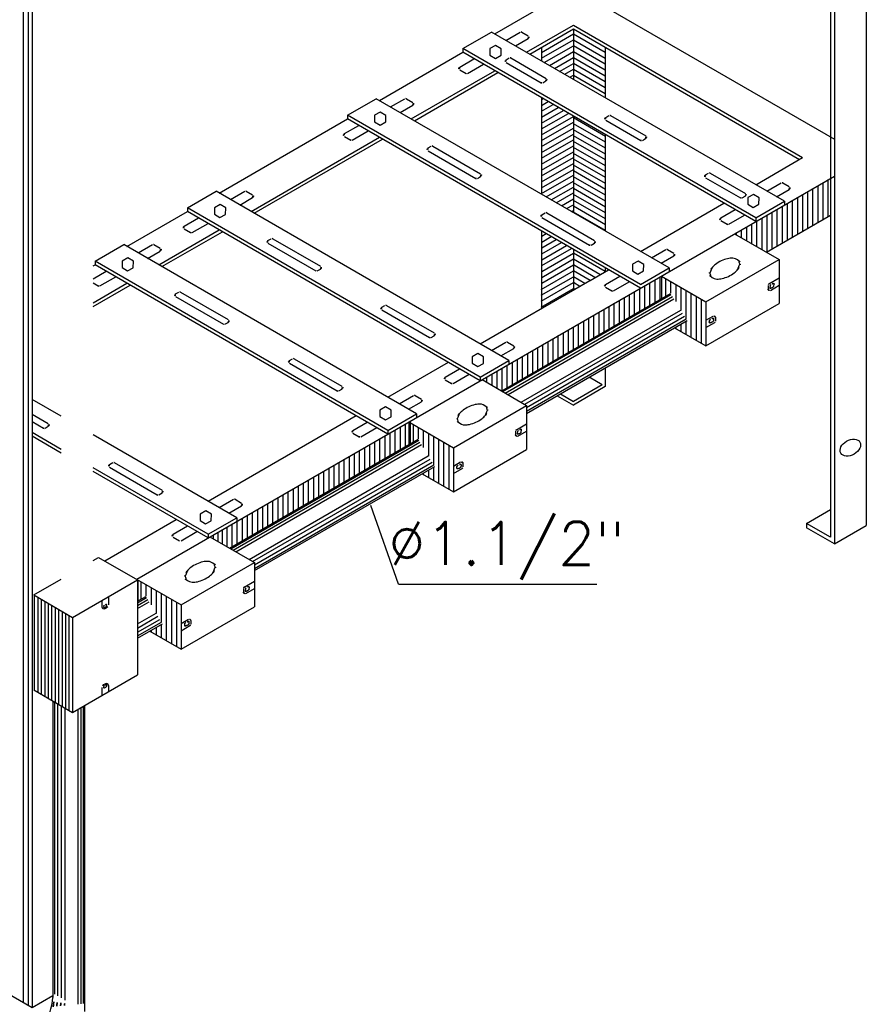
# Model space of a CAD drawing. Header units: millimetres. Extents: x 4476070 to 4476182, y -30324732 to -30324697.
# Tile 12 of 70: x 4476081.33 to 4476082.74, y -30324719.21 to -30324717.56. Entities that reach past the tile are written whole.
import ezdxf
from ezdxf.enums import TextEntityAlignment as Align

# ---------------------------------------------------------------- set-up
doc = ezdxf.new("R2010")
doc.units = ezdxf.units.MM
doc.layers.add('INSTALACOES', color=7, linetype='Continuous')
doc.styles.add('ROMANS', font='romans.shx', dxfattribs={"width": 0.7})

# ---------------------------------------------------------------- blocks, each defined once
blk = doc.blocks.new('*X114')
at = {"color": 0}
for p, q in [((192.64, 22.392), (192.64, 22.747)), ((192.32, 22.207), (192.32, 22.562)), ((192.4, 22.253), (192.4, 22.608)), ((192.48, 22.299), (192.48, 22.654)), ((192.56, 22.346), (192.56, 22.7)), ((192.08, 22.068), (192.08, 22.423)), ((192.16, 22.115), (192.16, 22.47)), ((192.24, 22.161), (192.24, 22.516)), ((191.84, 21.93), (191.84, 22.285)), ((191.92, 21.976), (191.92, 22.331)), ((192, 22.022), (192, 22.377)), ((191.68, 21.837), (191.68, 22.192)), ((191.76, 21.884), (191.76, 22.239))]:
    blk.add_line(p, q, dxfattribs=at)
blk = doc.blocks.new('*X102')
at = {"color": 0}
for p, q in [((183.52, 11.867), (183.52, 27.456)), ((183.6, 11.821), (183.6, 27.41))]:
    blk.add_line(p, q, dxfattribs=at)
blk = doc.blocks.new('*X105')
at = {"color": 0}
for p, q in [((183.68, 16.509), (183.68, 18.703)), ((183.76, 16.463), (183.76, 18.657)), ((183.84, 16.417), (183.84, 18.611)), ((183.92, 16.371), (183.92, 18.565)), ((184, 16.324), (184, 18.518)), ((184.08, 16.278), (184.08, 18.472)), ((184.16, 16.232), (184.16, 18.426)), ((184.24, 16.186), (184.24, 18.38)), ((184.32, 16.14), (184.32, 18.334)), ((184.4, 16.093), (184.4, 18.287)), ((184.48, 16.047), (184.48, 18.241))]:
    blk.add_line(p, q, dxfattribs=at)
blk = doc.blocks.new('*X106')
at = {"color": 0}
for p, q in [((185.68, 28.766), (185.68, 29.039)), ((185.76, 28.812), (185.76, 28.993)), ((185.84, 28.68), (185.84, 28.946)), ((185.92, 28.541), (185.92, 28.9)), ((186, 28.403), (186, 28.854)), ((186.08, 28.115), (186.08, 28.808)), ((186.16, 28.069), (186.16, 28.762)), ((186.24, 28.023), (186.24, 28.716)), ((185.84, 28.254), (185.84, 28.279)), ((185.92, 28.207), (185.92, 28.326)), ((186, 28.161), (186, 28.372))]:
    blk.add_line(p, q, dxfattribs=at)
blk = doc.blocks.new('*X107')
at = {"color": 0}
for p, q in [((191.658, 26.776), (192.158, 27.065)), ((191.658, 26.684), (192.158, 26.973)), ((191.701, 26.616), (192.158, 26.88)), ((191.781, 26.57), (192.158, 26.788)), ((191.861, 26.524), (192.158, 26.696)), ((191.941, 26.478), (192.158, 26.603)), ((192.021, 26.432), (192.158, 26.511)), ((192.101, 26.385), (192.158, 26.418))]:
    blk.add_line(p, q, dxfattribs=at)
blk = doc.blocks.new('*X111')
at = {"color": 0}
for p, q in [((192.158, 27.067), (192.658, 26.779)), ((192.158, 26.975), (192.658, 26.686)), ((192.158, 26.882), (192.658, 26.594)), ((192.158, 26.79), (192.658, 26.501)), ((192.158, 26.698), (192.658, 26.409)), ((192.158, 26.605), (192.658, 26.317)), ((192.158, 26.513), (192.658, 26.224)), ((192.158, 26.421), (192.658, 26.132))]:
    blk.add_line(p, q, dxfattribs=at)
blk = doc.blocks.new('*X115')
at = {"color": 0}
for p, q in [((196.08, 24.155), (196.08, 24.733)), ((196.16, 24.202), (196.16, 24.779)), ((195.84, 24.017), (195.84, 24.594)), ((195.92, 24.063), (195.92, 24.64)), ((196, 24.109), (196, 24.687)), ((195.6, 23.878), (195.6, 24.456)), ((195.68, 23.924), (195.68, 24.502)), ((195.76, 23.971), (195.76, 24.548)), ((195.28, 23.694), (195.28, 24.271)), ((195.36, 23.74), (195.36, 24.317)), ((195.44, 23.786), (195.44, 24.363)), ((195.52, 23.832), (195.52, 24.409)), ((195.04, 23.727), (195.04, 24.132)), ((195.12, 23.681), (195.12, 24.178)), ((195.2, 23.647), (195.2, 24.225)), ((194.8, 23.866), (194.8, 23.994)), ((194.88, 23.82), (194.88, 24.04)), ((194.96, 23.773), (194.96, 24.086)), ((194.72, 23.912), (194.72, 23.948))]:
    blk.add_line(p, q, dxfattribs=at)

msp = doc.modelspace()

# ---------------------------------------------------------------- linework, layer by layer
at = {"color": 2}
for p, q in [((4476082.74196, -30324716.68689), (4476082.74196, -30324718.4072)), ((4476082.68876, -30324716.77905), (4476082.68876, -30324718.43792)), ((4476081.3479, -30324717.49175), (4476081.3479, -30324719.21206)), ((4476082.12087, -30324717.58614), (4476082.25245, -30324717.51018)), ((4476082.25245, -30324717.51018), (4476082.68876, -30324717.76208)), ((4476082.25245, -30324717.57776), (4476082.25245, -30324717.66211)), ((4476081.92814, -30324717.69742), (4476082.06767, -30324717.61686)), ((4476081.6605, -30324717.85194), (4476081.87493, -30324717.72814)), ((4476082.25245, -30324717.72355), (4476082.25245, -30324717.88466)), ((4476081.52254, -30324718.49684), (4476082.68876, -30324717.82352)), ((4476081.5062, -30324717.94103), (4476081.60729, -30324717.88266)), ((4476082.575, -30324717.95064), (4476082.68237, -30324717.88865)), ((4476082.52177, -30324717.9199), (4476082.59626, -30324717.96291)), ((4476082.25245, -30324717.9461), (4476082.25245, -30324718.01399)), ((4476082.47388, -30324718.03357), (4476082.59626, -30324717.96291)), ((4476082.59626, -30324717.96291), (4476082.59626, -30324718.03664)), ((4476081.44958, -30324717.97372), (4476081.45299, -30324717.97175)), ((4476082.39939, -30324717.99056), (4476082.39939, -30324718.02836)), ((4476082.39939, -30324717.99056), (4476082.47388, -30324718.03357)), ((4476082.47388, -30324718.03357), (4476082.47388, -30324718.1073)), ((4476082.47388, -30324718.1073), (4476082.59626, -30324718.03664)), ((4476082.4216, -30324718.07711), (4476082.47388, -30324718.1073)), ((4476082.09982, -30324718.16351), (4476082.17431, -30324718.20652)), ((4476082.05193, -30324718.27718), (4476082.17431, -30324718.20652)), ((4476082.17431, -30324718.20652), (4476082.17431, -30324718.28025)), ((4476081.97744, -30324718.23417), (4476082.05193, -30324718.27718)), ((4476081.97744, -30324718.23417), (4476081.97744, -30324718.27197)), ((4476082.05193, -30324718.27718), (4476082.05193, -30324718.3509)), ((4476082.05193, -30324718.3509), (4476082.17431, -30324718.28025)), ((4476081.99966, -30324718.32072), (4476082.05193, -30324718.3509)), ((4476082.64193, -30324718.40352), (4476082.68237, -30324718.38017)), ((4476082.64193, -30324718.40352), (4476082.64193, -30324718.41089)), ((4476082.68876, -30324718.43792), (4476082.64193, -30324718.41089)), ((4476082.68876, -30324718.43792), (4476082.74196, -30324718.4072)), ((4476081.64489, -30324718.42617), (4476081.71938, -30324718.46918)), ((4476081.44958, -30324718.46576), (4476081.45898, -30324718.46033)), ((4476081.45898, -30324718.46033), (4476081.52411, -30324718.49793)), ((4476081.597, -30324718.53983), (4476081.71938, -30324718.46918)), ((4476081.71938, -30324718.46918), (4476081.71938, -30324718.5429)), ((4476081.35043, -30324718.523), (4476081.39625, -30324718.49654)), ((4476081.41556, -30324718.5606), (4476081.52411, -30324718.49793)), ((4476081.52251, -30324718.49682), (4476081.597, -30324718.53983)), ((4476081.52411, -30324718.49793), (4476081.52411, -30324718.65669)), ((4476081.35043, -30324718.523), (4476081.41556, -30324718.5606)), ((4476081.47526, -30324718.52613), (4476081.47526, -30324718.5395)), ((4476081.46441, -30324718.5324), (4476081.46441, -30324718.54284)), ((4476081.46983, -30324718.54598), (4476081.47237, -30324718.54452)), ((4476081.597, -30324718.53983), (4476081.597, -30324718.61356)), ((4476081.597, -30324718.61356), (4476081.71938, -30324718.5429)), ((4476081.41556, -30324718.5606), (4476081.41556, -30324718.71936)), ((4476081.54472, -30324718.58338), (4476081.597, -30324718.61356)), ((4476081.41556, -30324718.71936), (4476081.52411, -30324718.65669)), ((4476081.4673, -30324718.67278), (4476081.46983, -30324718.67131)), ((4476081.47526, -30324718.67445), (4476081.47526, -30324718.68489)), ((4476081.35043, -30324718.68176), (4476081.41556, -30324718.71936)), ((4476081.46441, -30324718.67779), (4476081.46441, -30324718.69116)), ((4476081.29469, -30324719.18134), (4476081.3479, -30324719.21206)), ((4476081.3479, -30324719.21206), (4476081.3823, -30324719.1922))]:
    msp.add_line(p, q, dxfattribs=at)
at = {"color": 1}
for p, q in [((4476082.68237, -30324716.78273), (4476082.68237, -30324718.42686)), ((4476082.1395, -30324717.5969), (4476082.16344, -30324717.58307)), ((4476082.1661, -30324717.58307), (4476082.17674, -30324717.58922)), ((4476082.1794, -30324717.61994), (4476082.25245, -30324717.57776)), ((4476082.25245, -30324717.57776), (4476082.63023, -30324717.79588)), ((4476082.15546, -30324717.60611), (4476082.17674, -30324717.59382)), ((4476082.06235, -30324717.64144), (4476082.08629, -30324717.62762)), ((4476082.07565, -30324717.65219), (4476082.10225, -30324717.63683)), ((4476082.13991, -30324717.62939), (4476082.14523, -30324717.62632)), ((4476082.13991, -30324717.634), (4476082.19845, -30324717.66779)), ((4476082.14789, -30324717.62632), (4476082.20685, -30324717.66035)), ((4476081.98667, -30324717.73121), (4476082.1262, -30324717.65066)), ((4476082.06235, -30324717.64605), (4476082.07299, -30324717.65219)), ((4476082.20114, -30324717.66776), (4476082.20646, -30324717.66469)), ((4476081.94676, -30324717.70817), (4476081.97071, -30324717.69435)), ((4476081.96273, -30324717.71739), (4476081.98401, -30324717.7051)), ((4476081.97337, -30324717.69435), (4476081.98401, -30324717.70049)), ((4476082.19924, -30324717.69563), (4476082.20166, -30324717.69423)), ((4476082.19924, -30324717.70546), (4476082.21018, -30324717.69914)), ((4476082.19924, -30324717.71529), (4476082.21869, -30324717.70406)), ((4476082.19924, -30324717.72512), (4476082.2272, -30324717.70897)), ((4476082.19924, -30324717.73495), (4476082.23572, -30324717.71389)), ((4476082.19924, -30324717.74478), (4476082.24423, -30324717.7188)), ((4476082.30652, -30324717.72558), (4476082.31184, -30324717.72251)), ((4476082.3145, -30324717.72251), (4476082.37345, -30324717.75655)), ((4476081.86961, -30324717.75271), (4476081.89356, -30324717.73889)), ((4476082.19924, -30324717.75461), (4476082.25245, -30324717.72389)), ((4476082.19924, -30324717.76444), (4476082.25245, -30324717.73372)), ((4476082.30595, -30324717.75734), (4476082.25245, -30324717.72645)), ((4476082.30595, -30324717.76717), (4476082.25245, -30324717.73628)), ((4476082.30652, -30324717.73019), (4476082.36506, -30324717.76399)), ((4476081.88291, -30324717.76347), (4476081.90952, -30324717.74811)), ((4476082.19924, -30324717.77427), (4476082.25245, -30324717.74355)), ((4476082.19924, -30324717.7841), (4476082.25245, -30324717.75338)), ((4476082.30595, -30324717.777), (4476082.25245, -30324717.74611)), ((4476081.71903, -30324717.88573), (4476081.93346, -30324717.76193)), ((4476081.86961, -30324717.75732), (4476081.88025, -30324717.76347)), ((4476082.19924, -30324717.79393), (4476082.25245, -30324717.76321)), ((4476082.30595, -30324717.78683), (4476082.25274, -30324717.75611)), ((4476082.30595, -30324717.79666), (4476082.25274, -30324717.76594)), ((4476082.36775, -30324717.76396), (4476082.37307, -30324717.76088)), ((4476082.00955, -30324717.77668), (4476082.01487, -30324717.7736)), ((4476082.00955, -30324717.78128), (4476082.08936, -30324717.82736)), ((4476082.01753, -30324717.7736), (4476082.09734, -30324717.81968)), ((4476082.19924, -30324717.80376), (4476082.25245, -30324717.77304)), ((4476082.19924, -30324717.81359), (4476082.25245, -30324717.78287)), ((4476082.30595, -30324717.80649), (4476082.25274, -30324717.77577)), ((4476082.30595, -30324717.81632), (4476082.25274, -30324717.7856)), ((4476082.19924, -30324717.82342), (4476082.25245, -30324717.7927)), ((4476082.19924, -30324717.83325), (4476082.25245, -30324717.80253)), ((4476082.30595, -30324717.82615), (4476082.25274, -30324717.79543)), ((4476082.19924, -30324717.84308), (4476082.25245, -30324717.81236)), ((4476082.30595, -30324717.83598), (4476082.25274, -30324717.80526)), ((4476082.30595, -30324717.84581), (4476082.25274, -30324717.81509)), ((4476082.47313, -30324717.82177), (4476082.47845, -30324717.8187)), ((4476082.48111, -30324717.8187), (4476082.54006, -30324717.85274)), ((4476082.09202, -30324717.82736), (4476082.09734, -30324717.82429)), ((4476082.19924, -30324717.85291), (4476082.25245, -30324717.82219)), ((4476082.20687, -30324717.85834), (4476082.25245, -30324717.83202)), ((4476082.30595, -30324717.85564), (4476082.25274, -30324717.82492)), ((4476082.30595, -30324717.86548), (4476082.25274, -30324717.83476)), ((4476082.47313, -30324717.82638), (4476082.53166, -30324717.86018)), ((4476082.57581, -30324717.8488), (4476082.59975, -30324717.83497)), ((4476082.60241, -30324717.83497), (4476082.61305, -30324717.84112)), ((4476081.67913, -30324717.86269), (4476081.70307, -30324717.84887)), ((4476081.70573, -30324717.84887), (4476081.71637, -30324717.85501)), ((4476082.21538, -30324717.86326), (4476082.25245, -30324717.84185)), ((4476082.22389, -30324717.86817), (4476082.25245, -30324717.85168)), ((4476082.30595, -30324717.87531), (4476082.25274, -30324717.84459)), ((4476082.59177, -30324717.85801), (4476082.61305, -30324717.84573)), ((4476081.69509, -30324717.87191), (4476081.71637, -30324717.85962)), ((4476082.23241, -30324717.87309), (4476082.25245, -30324717.86152)), ((4476082.30595, -30324717.88514), (4476082.25274, -30324717.85442)), ((4476082.30595, -30324717.89497), (4476082.25274, -30324717.86425)), ((4476082.53436, -30324717.86015), (4476082.53968, -30324717.85708)), ((4476082.19977, -30324717.88804), (4476082.20509, -30324717.88496)), ((4476082.20775, -30324717.88496), (4476082.28756, -30324717.93104)), ((4476082.24092, -30324717.878), (4476082.25245, -30324717.87135)), ((4476082.24943, -30324717.88292), (4476082.25245, -30324717.88118)), ((4476082.30595, -30324717.9048), (4476082.25274, -30324717.87408)), ((4476082.30595, -30324717.91463), (4476082.25274, -30324717.88391)), ((4476082.49866, -30324717.89334), (4476082.5226, -30324717.87952)), ((4476081.60197, -30324717.90724), (4476081.62592, -30324717.89341)), ((4476081.61527, -30324717.91799), (4476081.64188, -30324717.90263)), ((4476082.19977, -30324717.89264), (4476082.27958, -30324717.93872)), ((4476082.49866, -30324717.89795), (4476082.5093, -30324717.90409)), ((4476082.51196, -30324717.90409), (4476082.53856, -30324717.88873)), ((4476081.56473, -30324717.97482), (4476081.66582, -30324717.91645)), ((4476081.60197, -30324717.91184), (4476081.61261, -30324717.91799)), ((4476082.19954, -30324717.9239), (4476082.20676, -30324717.91972)), ((4476081.74191, -30324717.9312), (4476081.74723, -30324717.92813)), ((4476081.74191, -30324717.93581), (4476081.82172, -30324717.98189)), ((4476081.74989, -30324717.92813), (4476081.82971, -30324717.97421)), ((4476082.19954, -30324717.93373), (4476082.21528, -30324717.92464)), ((4476082.19954, -30324717.95339), (4476082.2323, -30324717.93447)), ((4476082.19983, -30324717.94338), (4476082.22379, -30324717.92955)), ((4476082.28224, -30324717.93872), (4476082.28756, -30324717.93565)), ((4476081.52482, -30324717.95178), (4476081.54876, -30324717.93796)), ((4476081.54078, -30324717.961), (4476081.56207, -30324717.94871)), ((4476081.55142, -30324717.93796), (4476081.56207, -30324717.9441)), ((4476082.19954, -30324717.96322), (4476082.24082, -30324717.93938)), ((4476082.19954, -30324717.97305), (4476082.24933, -30324717.9443)), ((4476082.19954, -30324717.98288), (4476082.25274, -30324717.95216)), ((4476082.30536, -30324717.98288), (4476082.25245, -30324717.95233)), ((4476082.38307, -30324717.96007), (4476082.40702, -30324717.94625)), ((4476082.40968, -30324717.94625), (4476082.42032, -30324717.95239)), ((4476082.19954, -30324717.99271), (4476082.25274, -30324717.96199)), ((4476082.29684, -30324717.98779), (4476082.25245, -30324717.96216)), ((4476082.39904, -30324717.96929), (4476082.42032, -30324717.957)), ((4476081.44958, -30324717.99522), (4476081.47161, -30324717.9825)), ((4476081.82438, -30324717.98189), (4476081.82971, -30324717.97881)), ((4476082.1986, -30324718.01291), (4476082.25245, -30324717.98182)), ((4476082.19954, -30324718.00254), (4476082.25274, -30324717.97182)), ((4476082.28833, -30324717.99271), (4476082.25245, -30324717.97199)), ((4476082.2803, -30324717.9979), (4476082.25245, -30324717.98182)), ((4476081.44958, -30324718.00203), (4476081.45831, -30324718.00708)), ((4476081.46097, -30324718.00708), (4476081.48757, -30324717.99172)), ((4476082.1986, -30324718.02274), (4476082.25245, -30324717.99165)), ((4476082.1986, -30324718.03257), (4476082.25245, -30324718.00148)), ((4476082.27179, -30324718.00282), (4476082.25245, -30324717.99165)), ((4476082.26328, -30324718.00773), (4476082.25245, -30324718.00148)), ((4476082.30592, -30324718.00462), (4476082.32986, -30324717.99079)), ((4476082.31922, -30324718.01537), (4476082.34583, -30324718.00001)), ((4476082.38034, -30324718.03936), (4476082.38034, -30324718.00159)), ((4476082.38885, -30324718.03444), (4476082.38885, -30324717.99667)), ((4476082.39737, -30324718.02953), (4476082.39737, -30324717.99176)), ((4476081.44958, -30324718.0413), (4476081.51152, -30324718.00554)), ((4476081.58761, -30324718.02029), (4476081.59293, -30324718.01721)), ((4476081.59559, -30324718.01721), (4476081.6754, -30324718.06329)), ((4476082.1986, -30324718.0424), (4476082.25245, -30324718.01131)), ((4476082.25476, -30324718.01265), (4476082.25245, -30324718.01131)), ((4476082.30592, -30324718.00923), (4476082.31656, -30324718.01537)), ((4476082.3548, -30324718.0541), (4476082.3548, -30324718.01633)), ((4476082.36331, -30324718.04919), (4476082.36331, -30324718.01142)), ((4476082.37183, -30324718.04427), (4476082.37183, -30324718.0065)), ((4476081.58761, -30324718.02489), (4476081.66742, -30324718.07097)), ((4476082.13464, -30324718.18362), (4476082.41587, -30324718.02125)), ((4476082.13853, -30324718.18586), (4476082.41789, -30324718.02457)), ((4476082.14316, -30324718.18854), (4476082.42031, -30324718.02853)), ((4476082.32926, -30324718.06885), (4476082.32926, -30324718.03108)), ((4476082.33777, -30324718.06394), (4476082.33777, -30324718.02616)), ((4476082.34629, -30324718.05902), (4476082.34629, -30324718.02125)), ((4476081.93213, -30324718.04256), (4476081.93745, -30324718.03949)), ((4476081.93213, -30324718.04717), (4476082.01194, -30324718.09324)), ((4476081.94011, -30324718.03949), (4476082.01993, -30324718.08556)), ((4476082.16525, -30324718.20129), (4476082.4318, -30324718.04739)), ((4476082.31223, -30324718.07868), (4476082.31223, -30324718.04091)), ((4476082.32075, -30324718.07377), (4476082.32075, -30324718.03599)), ((4476082.17129, -30324718.20478), (4476082.43495, -30324718.05256)), ((4476082.17431, -30324718.21), (4476082.43809, -30324718.05771)), ((4476082.17431, -30324718.21614), (4476082.44086, -30324718.06225)), ((4476081.67008, -30324718.07097), (4476081.6754, -30324718.0679)), ((4476082.0146, -30324718.09324), (4476082.01993, -30324718.09017)), ((4476082.11543, -30324718.1146), (4476082.13938, -30324718.10077)), ((4476082.14204, -30324718.10077), (4476082.15268, -30324718.10692)), ((4476082.1314, -30324718.12381), (4476082.15268, -30324718.11152)), ((4476082.18453, -30324718.15241), (4476082.18453, -30324718.11464)), ((4476082.19305, -30324718.14749), (4476082.19305, -30324718.10972)), ((4476081.77783, -30324718.13164), (4476081.78315, -30324718.12857)), ((4476081.78581, -30324718.12857), (4476081.86562, -30324718.17465)), ((4476082.15899, -30324718.16715), (4476082.15899, -30324718.12938)), ((4476082.16751, -30324718.16224), (4476082.16751, -30324718.12447)), ((4476082.17602, -30324718.15732), (4476082.17602, -30324718.11955)), ((4476081.77783, -30324718.13625), (4476081.85764, -30324718.18233)), ((4476082.03828, -30324718.15914), (4476082.06223, -30324718.14532)), ((4476082.12494, -30324718.17802), (4476082.12494, -30324718.14904)), ((4476082.13345, -30324718.1819), (4476082.13345, -30324718.14413)), ((4476082.14197, -30324718.17698), (4476082.14197, -30324718.13921)), ((4476082.15048, -30324718.17207), (4476082.15048, -30324718.1343)), ((4476082.03828, -30324718.16375), (4476082.04892, -30324718.16989)), ((4476082.05158, -30324718.16989), (4476082.07819, -30324718.15453)), ((4476082.10791, -30324718.16818), (4476082.10791, -30324718.15887)), ((4476082.11643, -30324718.1731), (4476082.11643, -30324718.15396)), ((4476081.8603, -30324718.18233), (4476081.86562, -30324718.17926)), ((4476081.96113, -30324718.20368), (4476081.98507, -30324718.18986)), ((4476081.98773, -30324718.18986), (4476081.99838, -30324718.196)), ((4476081.97709, -30324718.2129), (4476081.99838, -30324718.20061)), ((4476081.3479, -30324718.22135), (4476081.37477, -30324718.23686)), ((4476081.3479, -30324718.23363), (4476081.36679, -30324718.24454)), ((4476081.36945, -30324718.24454), (4476081.37477, -30324718.24147)), ((4476081.88398, -30324718.24823), (4476081.90792, -30324718.2344)), ((4476081.89728, -30324718.25898), (4476081.92388, -30324718.24362)), ((4476081.95467, -30324718.28512), (4476081.95467, -30324718.24735)), ((4476081.96319, -30324718.2802), (4476081.96319, -30324718.24243)), ((4476081.9717, -30324718.27529), (4476081.9717, -30324718.23752)), ((4476081.98021, -30324718.27037), (4476081.98021, -30324718.2326)), ((4476081.67971, -30324718.44627), (4476081.99393, -30324718.26486)), ((4476081.88398, -30324718.25283), (4476081.89462, -30324718.25898)), ((4476081.92913, -30324718.29986), (4476081.92913, -30324718.26209)), ((4476081.93765, -30324718.29495), (4476081.93765, -30324718.25718)), ((4476081.94616, -30324718.29003), (4476081.94616, -30324718.25226)), ((4476081.68359, -30324718.44851), (4476081.99595, -30324718.26817)), ((4476081.68823, -30324718.45119), (4476081.99837, -30324718.27214)), ((4476081.90359, -30324718.31461), (4476081.90359, -30324718.27684)), ((4476081.91211, -30324718.30969), (4476081.91211, -30324718.27192)), ((4476081.92062, -30324718.30478), (4476081.92062, -30324718.26701)), ((4476081.71032, -30324718.46394), (4476082.00986, -30324718.291)), ((4476081.71636, -30324718.46743), (4476082.01301, -30324718.29616)), ((4476081.86954, -30324718.33427), (4476081.86954, -30324718.2965)), ((4476081.87805, -30324718.32936), (4476081.87805, -30324718.29158)), ((4476081.88657, -30324718.32444), (4476081.88657, -30324718.28667)), ((4476081.89508, -30324718.31952), (4476081.89508, -30324718.28175)), ((4476081.4772, -30324718.30521), (4476081.48252, -30324718.30214)), ((4476081.4772, -30324718.30982), (4476081.55701, -30324718.3559)), ((4476081.48518, -30324718.30214), (4476081.56499, -30324718.34822)), ((4476081.71938, -30324718.47265), (4476082.01614, -30324718.30132)), ((4476081.71938, -30324718.4788), (4476082.01891, -30324718.30586)), ((4476081.844, -30324718.34902), (4476081.844, -30324718.31124)), ((4476081.85251, -30324718.3441), (4476081.85251, -30324718.30633)), ((4476081.86103, -30324718.33851), (4476081.86103, -30324718.30141)), ((4476081.80995, -30324718.36868), (4476081.80995, -30324718.3309)), ((4476081.81846, -30324718.36376), (4476081.81846, -30324718.32599)), ((4476081.82697, -30324718.35885), (4476081.82697, -30324718.32107)), ((4476081.83549, -30324718.35393), (4476081.83549, -30324718.31616)), ((4476081.78441, -30324718.38342), (4476081.78441, -30324718.34565)), ((4476081.79292, -30324718.37851), (4476081.79292, -30324718.34074)), ((4476081.80143, -30324718.37291), (4476081.80143, -30324718.33582)), ((4476081.55967, -30324718.3559), (4476081.56499, -30324718.35283)), ((4476081.6605, -30324718.37725), (4476081.68445, -30324718.36343)), ((4476081.68711, -30324718.36343), (4476081.69775, -30324718.36957)), ((4476081.75887, -30324718.39817), (4476081.75887, -30324718.3604)), ((4476081.76738, -30324718.39325), (4476081.76738, -30324718.35548)), ((4476081.77589, -30324718.38834), (4476081.77589, -30324718.35057)), ((4476081.67646, -30324718.38647), (4476081.69775, -30324718.37418)), ((4476081.72481, -30324718.41783), (4476081.72481, -30324718.38006)), ((4476081.73333, -30324718.41291), (4476081.73333, -30324718.37514)), ((4476081.74184, -30324718.40732), (4476081.74184, -30324718.37023)), ((4476081.75035, -30324718.40308), (4476081.75035, -30324718.36531)), ((4476081.96032, -30324718.50512), (4476081.91388, -30324718.37388)), ((4476081.69927, -30324718.4319), (4476081.69927, -30324718.3948)), ((4476081.70779, -30324718.42766), (4476081.70779, -30324718.38989)), ((4476081.7163, -30324718.42274), (4476081.7163, -30324718.38497)), ((4476081.58335, -30324718.42179), (4476081.60729, -30324718.40797)), ((4476081.67373, -30324718.44282), (4476081.67373, -30324718.40955)), ((4476081.68225, -30324718.4424), (4476081.68225, -30324718.40463)), ((4476081.69076, -30324718.43749), (4476081.69076, -30324718.39972)), ((4476082.68237, -30324718.42686), (4476082.64193, -30324718.40352)), ((4476081.58335, -30324718.4264), (4476081.59399, -30324718.43255)), ((4476081.59665, -30324718.43255), (4476081.62326, -30324718.41719)), ((4476081.65117, -30324718.42979), (4476081.65117, -30324718.42257)), ((4476081.65869, -30324718.43414), (4476081.65869, -30324718.41823)), ((4476081.66621, -30324718.43848), (4476081.66621, -30324718.41389)), ((4476081.52528, -30324718.53303), (4476081.52528, -30324718.49842)), ((4476081.96032, -30324718.50512), (4476082.29153, -30324718.50512)), ((4476081.52411, -30324718.53611), (4476081.539, -30324718.52751)), ((4476081.52411, -30324718.54059), (4476081.54102, -30324718.53083)), ((4476081.52411, -30324718.54595), (4476081.54343, -30324718.53479)), ((4476081.52411, -30324718.57145), (4476081.55493, -30324718.55366)), ((4476081.52411, -30324718.57843), (4476081.55807, -30324718.55882)), ((4476081.52411, -30324718.5854), (4476081.56121, -30324718.56397)), ((4476081.52411, -30324718.59154), (4476081.56398, -30324718.56852)), ((4476081.38496, -30324718.70169), (4476081.38496, -30324719.18961)), ((4476081.39028, -30324718.70477), (4476081.39028, -30324719.19268)), ((4476081.39631, -30324718.70825), (4476081.39631, -30324719.19617)), ((4476081.40236, -30324718.71174), (4476081.40236, -30324719.19966)), ((4476081.42444, -30324718.71423), (4476081.42444, -30324719.20636)), ((4476081.42908, -30324718.71155), (4476081.42908, -30324719.20587)), ((4476081.43296, -30324718.70931), (4476081.43296, -30324719.20545))]:
    msp.add_line(p, q, dxfattribs=at)
at = {"color": 7}
for p, q in [((4476082.17408, -30324717.61686), (4476082.25245, -30324717.57162)), ((4476082.25245, -30324717.57162), (4476082.63555, -30324717.7928)), ((4476082.06767, -30324717.61072), (4476082.11555, -30324717.58307)), ((4476082.60507, -30324717.86569), (4476082.11555, -30324717.58307)), ((4476082.06767, -30324717.61072), (4476082.06767, -30324717.61686)), ((4476082.55718, -30324717.89334), (4476082.06767, -30324717.61072)), ((4476082.55718, -30324717.89949), (4476082.06767, -30324717.61686)), ((4476082.19924, -30324717.60848), (4476082.19924, -30324717.63139)), ((4476082.30565, -30324717.60848), (4476082.30565, -30324717.69283)), ((4476081.98135, -30324717.72814), (4476082.12087, -30324717.64758)), ((4476081.87493, -30324717.72199), (4476081.92282, -30324717.69435)), ((4476082.41234, -30324717.97697), (4476081.92282, -30324717.69435)), ((4476082.19924, -30324717.69283), (4476082.19924, -30324717.85394)), ((4476082.36445, -30324718.00462), (4476081.87493, -30324717.72199)), ((4476081.87493, -30324717.72199), (4476081.87493, -30324717.72814)), ((4476082.36445, -30324718.01076), (4476081.87493, -30324717.72814)), ((4476082.30565, -30324717.75427), (4476082.30565, -30324717.91538)), ((4476081.71371, -30324717.88266), (4476081.92814, -30324717.75886)), ((4476082.55718, -30324717.83805), (4476082.63555, -30324717.7928)), ((4476081.60729, -30324717.87652), (4476081.65518, -30324717.84887)), ((4476082.1447, -30324718.13149), (4476081.65518, -30324717.84887)), ((4476082.36445, -30324717.94932), (4476082.50398, -30324717.86877)), ((4476082.55718, -30324717.89334), (4476082.60507, -30324717.86569)), ((4476082.60507, -30324717.86569), (4476082.60507, -30324717.87184)), ((4476081.60729, -30324717.87652), (4476081.60729, -30324717.88266)), ((4476082.09681, -30324718.15914), (4476081.60729, -30324717.87652)), ((4476082.09681, -30324718.16528), (4476081.60729, -30324717.88266)), ((4476082.55718, -30324717.89334), (4476082.55718, -30324717.89949)), ((4476082.55718, -30324717.89334), (4476082.55718, -30324717.89949)), ((4476081.55941, -30324717.97175), (4476081.6605, -30324717.91338)), ((4476082.19924, -30324717.91538), (4476082.19924, -30324718.04471)), ((4476081.45299, -30324717.9656), (4476081.50088, -30324717.93796)), ((4476081.99039, -30324718.22058), (4476081.50088, -30324717.93796)), ((4476081.94251, -30324718.24823), (4476081.45299, -30324717.9656)), ((4476081.45299, -30324717.9656), (4476081.45299, -30324717.97175)), ((4476081.94251, -30324718.25437), (4476081.45299, -30324717.97175)), ((4476082.2805, -30324717.99779), (4476082.31124, -30324717.98004)), ((4476082.30565, -30324717.97682), (4476082.30565, -30324717.98327)), ((4476082.30565, -30324717.97682), (4476082.30565, -30324717.98327)), ((4476082.36445, -30324718.00462), (4476082.41234, -30324717.97697)), ((4476082.41234, -30324717.97697), (4476082.41234, -30324717.98311)), ((4476082.41234, -30324717.97697), (4476082.41234, -30324717.98311)), ((4476082.09681, -30324718.10384), (4476082.28011, -30324717.99801)), ((4476082.57903, -30324718.00379), (4476082.59626, -30324717.99363)), ((4476081.44958, -30324718.03516), (4476081.5062, -30324718.00247)), ((4476082.5777, -30324718.0061), (4476082.5777, -30324718.01224)), ((4476082.58169, -30324718.01454), (4476082.59626, -30324718.00592)), ((4476082.13256, -30324718.18241), (4476082.41479, -30324718.01947)), ((4476082.17431, -30324718.21988), (4476082.44254, -30324718.06502)), ((4476082.47388, -30324718.06429), (4476082.48586, -30324718.05737)), ((4476082.48985, -30324718.05968), (4476082.48985, -30324718.06582)), ((4476082.47388, -30324718.07658), (4476082.48852, -30324718.06812)), ((4476082.09681, -30324718.15914), (4476082.1447, -30324718.13149)), ((4476082.1447, -30324718.13149), (4476082.1447, -30324718.13764)), ((4476081.94251, -30324718.19293), (4476082.0436, -30324718.13456)), ((4476082.30565, -30324718.14405), (4476082.30565, -30324718.17526)), ((4476082.09681, -30324718.15914), (4476082.09681, -30324718.16528)), ((4476082.09681, -30324718.15914), (4476082.09681, -30324718.16528)), ((4476082.30033, -30324718.17219), (4476082.27863, -30324718.15966)), ((4476082.30033, -30324718.17219), (4476082.25245, -30324718.19983)), ((4476082.30565, -30324718.17526), (4476082.25245, -30324718.20598)), ((4476081.39625, -30324718.22469), (4476081.3479, -30324718.19677)), ((4476082.22542, -30324718.19038), (4476082.25245, -30324718.20598)), ((4476082.23074, -30324718.1873), (4476082.25245, -30324718.19983)), ((4476081.64188, -30324718.3665), (4476081.8893, -30324718.22365)), ((4476081.94251, -30324718.24823), (4476081.99039, -30324718.22058)), ((4476081.99039, -30324718.22058), (4476081.99039, -30324718.22672)), ((4476081.99039, -30324718.22058), (4476081.99039, -30324718.22672)), ((4476081.94251, -30324718.24823), (4476081.94251, -30324718.25437)), ((4476082.15709, -30324718.2474), (4476082.17431, -30324718.23724)), ((4476081.39625, -30324718.27998), (4476081.3479, -30324718.25207)), ((4476081.39625, -30324718.28613), (4476081.3479, -30324718.25821)), ((4476081.68977, -30324718.39415), (4476081.44958, -30324718.25547)), ((4476081.67763, -30324718.44507), (4476081.99285, -30324718.26308)), ((4476082.15575, -30324718.2497), (4476082.15575, -30324718.25585)), ((4476082.15975, -30324718.25815), (4476082.17431, -30324718.24953)), ((4476081.64188, -30324718.42179), (4476081.44958, -30324718.31077)), ((4476081.71938, -30324718.48254), (4476082.0206, -30324718.30863)), ((4476082.05193, -30324718.3079), (4476082.06391, -30324718.30098)), ((4476082.05193, -30324718.32018), (4476082.06658, -30324718.31173)), ((4476082.06791, -30324718.30328), (4476082.06791, -30324718.30943)), ((4476081.64188, -30324718.42794), (4476081.44958, -30324718.31691)), ((4476081.64188, -30324718.42179), (4476081.68977, -30324718.39415)), ((4476081.68977, -30324718.39415), (4476081.68977, -30324718.40029)), ((4476081.46917, -30324718.46621), (4476081.58867, -30324718.39722)), ((4476081.64188, -30324718.42179), (4476081.64188, -30324718.42794)), ((4476081.64188, -30324718.42179), (4476081.64188, -30324718.42794)), ((4476081.70215, -30324718.51006), (4476081.71938, -30324718.4999)), ((4476081.52411, -30324718.53371), (4476081.53791, -30324718.52573)), ((4476081.70082, -30324718.51236), (4476081.70082, -30324718.5185)), ((4476081.70481, -30324718.52081), (4476081.71938, -30324718.51218)), ((4476081.52411, -30324718.59528), (4476081.56567, -30324718.57128)), ((4476081.597, -30324718.57055), (4476081.60898, -30324718.56364)), ((4476081.597, -30324718.58284), (4476081.61164, -30324718.57439)), ((4476081.61297, -30324718.56594), (4476081.61297, -30324718.57208)), ((4476081.3823, -30324718.70016), (4476081.3823, -30324719.19519)), ((4476081.43562, -30324718.70778), (4476081.43562, -30324719.21857))]:
    msp.add_line(p, q, dxfattribs=at)
at = {"color": 2}
for points in [[(4476082.11285, -30324717.61071), (4476082.11273, -30324717.6216), (4476082.1221, -30324717.62716), (4476082.1316, -30324717.62182), (4476082.13172, -30324717.61092), (4476082.12235, -30324717.60537)], [(4476081.92012, -30324717.72198), (4476081.91999, -30324717.73288), (4476081.92937, -30324717.73843), (4476081.93886, -30324717.73309), (4476081.93899, -30324717.7222), (4476081.92962, -30324717.71664)], [(4476082.54384, -30324717.85954), (4476082.54372, -30324717.87043), (4476082.55309, -30324717.87599), (4476082.56259, -30324717.87065), (4476082.56271, -30324717.85976), (4476082.55334, -30324717.8542)], [(4476081.65248, -30324717.8765), (4476081.65236, -30324717.8874), (4476081.66173, -30324717.89295), (4476081.67123, -30324717.88761), (4476081.67135, -30324717.87672), (4476081.66198, -30324717.87117)], [(4476081.49818, -30324717.96559), (4476081.49805, -30324717.97649), (4476081.50742, -30324717.98204), (4476081.51692, -30324717.9767), (4476081.51705, -30324717.96581), (4476081.50767, -30324717.96025)], [(4476082.35111, -30324717.97081), (4476082.35098, -30324717.98171), (4476082.36036, -30324717.98726), (4476082.36985, -30324717.98192), (4476082.36998, -30324717.97103), (4476082.3606, -30324717.96548)], [(4476082.08347, -30324718.12534), (4476082.08334, -30324718.13623), (4476082.09272, -30324718.14179), (4476082.10221, -30324718.13645), (4476082.10234, -30324718.12555), (4476082.09297, -30324718.12)], [(4476081.92916, -30324718.21442), (4476081.92904, -30324718.22532), (4476081.93841, -30324718.23087), (4476081.94791, -30324718.22553), (4476081.94803, -30324718.21464), (4476081.93866, -30324718.20908)], [(4476081.62854, -30324718.38799), (4476081.62841, -30324718.39889), (4476081.63778, -30324718.40444), (4476081.64728, -30324718.3991), (4476081.64741, -30324718.38821), (4476081.63803, -30324718.38265)]]:
    msp.add_lwpolyline(points, close=True, dxfattribs=at)
at = {"color": 7}
for points in [[(4476082.49952, -30324717.96524, 0.0528746), (4476082.48994, -30324717.97098, 0.0667312), (4476082.48363, -30324717.97721, 0.1049602), (4476082.48006, -30324717.98461, 0.1702817), (4476082.48056, -30324717.98974, 0.1702817), (4476082.48415, -30324717.99343, 0.1049602), (4476082.49211, -30324717.99549, 0.0667312), (4476082.50094, -30324717.99469, 0.0528746), (4476082.51151, -30324717.99109, 0.0528746), (4476082.52109, -30324717.98535, 0.0667312), (4476082.5274, -30324717.97912, 0.1049602), (4476082.53097, -30324717.97172, 0.1702817), (4476082.53047, -30324717.96659, 0.1702817), (4476082.52688, -30324717.96289, 0.1049602), (4476082.51892, -30324717.96084, 0.0667312), (4476082.51009, -30324717.96164, 0.0528746)], [(4476082.58252, -30324718.00488, 0.0528746), (4476082.58103, -30324718.00634, 0.0667312), (4476082.58015, -30324718.00775, 0.1049602), (4476082.57982, -30324718.00926, 0.1702817), (4476082.58013, -30324718.01017, 0.1702817), (4476082.58095, -30324718.01069, 0.1049602), (4476082.58249, -30324718.01072, 0.0667312), (4476082.58406, -30324718.01019, 0.0528746), (4476082.58583, -30324718.00907, 0.0528746), (4476082.58733, -30324718.00761, 0.0667312), (4476082.58821, -30324718.00619, 0.1049602), (4476082.58854, -30324718.00469, 0.1702817), (4476082.58823, -30324718.00378, 0.1702817), (4476082.58741, -30324718.00326, 0.1049602), (4476082.58587, -30324718.00323, 0.0667312), (4476082.5843, -30324718.00376, 0.0528746)], [(4476082.48178, -30324718.06267, 0.0528746), (4476082.48017, -30324718.06401, 0.0667312), (4476082.47917, -30324718.06534, 0.1049602), (4476082.47872, -30324718.06681, 0.1702817), (4476082.47896, -30324718.06775, 0.1702817), (4476082.47973, -30324718.06833, 0.1049602), (4476082.48126, -30324718.06849, 0.0667312), (4476082.48288, -30324718.06809, 0.0528746), (4476082.48473, -30324718.06713, 0.0528746), (4476082.48635, -30324718.06579, 0.0667312), (4476082.48734, -30324718.06446, 0.1049602), (4476082.48779, -30324718.06299, 0.1702817), (4476082.48756, -30324718.06205, 0.1702817), (4476082.48679, -30324718.06147, 0.1049602), (4476082.48525, -30324718.06131, 0.0667312), (4476082.48364, -30324718.06171, 0.0528746)], [(4476082.07758, -30324718.20885, 0.0528746), (4476082.068, -30324718.21459, 0.0667312), (4476082.06169, -30324718.22082, 0.1049602), (4476082.05812, -30324718.22822, 0.1702817), (4476082.05862, -30324718.23335, 0.1702817), (4476082.06221, -30324718.23704, 0.1049602), (4476082.07017, -30324718.2391, 0.0667312), (4476082.079, -30324718.2383, 0.0528746), (4476082.08957, -30324718.2347, 0.0528746), (4476082.09915, -30324718.22895, 0.0667312), (4476082.10546, -30324718.22273, 0.1049602), (4476082.10903, -30324718.21533, 0.1702817), (4476082.10853, -30324718.2102, 0.1702817), (4476082.10494, -30324718.2065, 0.1049602), (4476082.09698, -30324718.20445, 0.0667312), (4476082.08815, -30324718.20524, 0.0528746)], [(4476082.16058, -30324718.24849, 0.0528746), (4476082.15908, -30324718.24995, 0.0667312), (4476082.1582, -30324718.25136, 0.1049602), (4476082.15787, -30324718.25286, 0.1702817), (4476082.15819, -30324718.25378, 0.1702817), (4476082.159, -30324718.2543, 0.1049602), (4476082.16054, -30324718.25432, 0.0667312), (4476082.16212, -30324718.2538, 0.0528746), (4476082.16389, -30324718.25268, 0.0528746), (4476082.16539, -30324718.25121, 0.0667312), (4476082.16627, -30324718.2498, 0.1049602), (4476082.1666, -30324718.2483, 0.1702817), (4476082.16628, -30324718.24739, 0.1702817), (4476082.16547, -30324718.24687, 0.1049602), (4476082.16393, -30324718.24684, 0.0667312), (4476082.16235, -30324718.24737, 0.0528746)], [(4476082.05984, -30324718.30628, 0.0528746), (4476082.05822, -30324718.30762, 0.0667312), (4476082.05723, -30324718.30895, 0.1049602), (4476082.05678, -30324718.31042, 0.1702817), (4476082.05702, -30324718.31136, 0.1702817), (4476082.05779, -30324718.31194, 0.1049602), (4476082.05932, -30324718.3121, 0.0667312), (4476082.06093, -30324718.3117, 0.0528746), (4476082.06279, -30324718.31073, 0.0528746), (4476082.0644, -30324718.3094, 0.0667312), (4476082.0654, -30324718.30807, 0.1049602), (4476082.06585, -30324718.30659, 0.1702817), (4476082.06561, -30324718.30566, 0.1702817), (4476082.06484, -30324718.30507, 0.1049602), (4476082.06331, -30324718.30492, 0.0667312), (4476082.0617, -30324718.30532, 0.0528746)], [(4476081.62265, -30324718.4715, 0.0528746), (4476081.61307, -30324718.47725, 0.0667312), (4476081.60676, -30324718.48348, 0.1049602), (4476081.60319, -30324718.49087, 0.1702817), (4476081.60368, -30324718.496, 0.1702817), (4476081.60728, -30324718.4997, 0.1049602), (4476081.61523, -30324718.50175, 0.0667312), (4476081.62406, -30324718.50096, 0.0528746), (4476081.63464, -30324718.49735, 0.0528746), (4476081.64422, -30324718.49161, 0.0667312), (4476081.65053, -30324718.48538, 0.1049602), (4476081.6541, -30324718.47798, 0.1702817), (4476081.6536, -30324718.47285, 0.1702817), (4476081.65, -30324718.46916, 0.1049602), (4476081.64205, -30324718.4671, 0.0667312), (4476081.63322, -30324718.4679, 0.0528746)], [(4476081.70565, -30324718.51114, 0.0528746), (4476081.70415, -30324718.5126, 0.0667312), (4476081.70327, -30324718.51401, 0.1049602), (4476081.70294, -30324718.51552, 0.1702817), (4476081.70326, -30324718.51643, 0.1702817), (4476081.70407, -30324718.51695, 0.1049602), (4476081.70561, -30324718.51698, 0.0667312), (4476081.70719, -30324718.51645, 0.0528746), (4476081.70896, -30324718.51533, 0.0528746), (4476081.71046, -30324718.51387, 0.0667312), (4476081.71134, -30324718.51246, 0.1049602), (4476081.71167, -30324718.51095, 0.1702817), (4476081.71135, -30324718.51004, 0.1702817), (4476081.71054, -30324718.50952, 0.1049602), (4476081.709, -30324718.50949, 0.0667312), (4476081.70742, -30324718.51002, 0.0528746)], [(4476081.46895, -30324718.54005, 0.0528746), (4476081.46785, -30324718.54096, 0.0667312), (4476081.46718, -30324718.54187, 0.1049602), (4476081.46687, -30324718.54287, 0.1702817), (4476081.46703, -30324718.54351, 0.1702817), (4476081.46756, -30324718.5439, 0.1049602), (4476081.4686, -30324718.54401, 0.0667312), (4476081.4697, -30324718.54374, 0.0528746), (4476081.47096, -30324718.54308, 0.0528746), (4476081.47206, -30324718.54217, 0.0667312), (4476081.47273, -30324718.54127, 0.1049602), (4476081.47304, -30324718.54026, 0.1702817), (4476081.47288, -30324718.53963, 0.1702817), (4476081.47235, -30324718.53923, 0.1049602), (4476081.47131, -30324718.53913, 0.0667312), (4476081.47021, -30324718.5394, 0.0528746)], [(4476081.60491, -30324718.56894, 0.0528746), (4476081.60329, -30324718.57027, 0.0667312), (4476081.6023, -30324718.57161, 0.1049602), (4476081.60185, -30324718.57308, 0.1702817), (4476081.60208, -30324718.57401, 0.1702817), (4476081.60285, -30324718.5746, 0.1049602), (4476081.60439, -30324718.57475, 0.0667312), (4476081.606, -30324718.57436, 0.0528746), (4476081.60786, -30324718.57339, 0.0528746), (4476081.60947, -30324718.57205, 0.0667312), (4476081.61047, -30324718.57072, 0.1049602), (4476081.61092, -30324718.56925, 0.1702817), (4476081.61068, -30324718.56831, 0.1702817), (4476081.60991, -30324718.56773, 0.1049602), (4476081.60838, -30324718.56757, 0.0667312), (4476081.60676, -30324718.56797, 0.0528746)], [(4476081.46893, -30324718.67426, 0.0528746), (4476081.46783, -30324718.67517, 0.0667312), (4476081.46716, -30324718.67608, 0.1049602), (4476081.46685, -30324718.67708, 0.1702817), (4476081.46701, -30324718.67772, 0.1702817), (4476081.46754, -30324718.67811, 0.1049602), (4476081.46858, -30324718.67822, 0.0667312), (4476081.46968, -30324718.67795, 0.0528746), (4476081.47094, -30324718.67729, 0.0528746), (4476081.47204, -30324718.67638, 0.0667312), (4476081.47271, -30324718.67548, 0.1049602), (4476081.47302, -30324718.67448, 0.1702817), (4476081.47286, -30324718.67384, 0.1702817), (4476081.47233, -30324718.67344, 0.1049602), (4476081.47129, -30324718.67334, 0.0667312), (4476081.4702, -30324718.67361, 0.0528746)]]:
    msp.add_lwpolyline(points, format="xyb", close=True, dxfattribs=at)
at = {"color": 1}
for centre, radius, start, end in [((4476082.16477, -30324717.58538), 0.00266, 60, 120), ((4476082.17541, -30324717.59152), 0.00266, 300, 60), ((4476082.14124, -30324717.63169), 0.00266, 120, 240), ((4476082.14656, -30324717.62862), 0.00266, 60, 120), ((4476082.06368, -30324717.64374), 0.00266, 120, 240), ((4476082.07432, -30324717.64989), 0.00266, 240, 300), ((4476082.19977, -30324717.66536), 0.00277, 241.35348, 299.66681), ((4476082.20513, -30324717.66239), 0.00266, 300, 49.87811), ((4476081.97204, -30324717.69665), 0.00266, 60, 120), ((4476081.98268, -30324717.70279), 0.00266, 300, 60), ((4476082.31317, -30324717.72481), 0.00266, 60, 120), ((4476082.30785, -30324717.72788), 0.00266, 120, 240), ((4476081.87094, -30324717.75502), 0.00266, 120, 240), ((4476081.88158, -30324717.76116), 0.00266, 240, 300), ((4476082.36638, -30324717.76155), 0.00277, 241.35348, 299.66681), ((4476082.37174, -30324717.75858), 0.00266, 300, 49.87811), ((4476082.01088, -30324717.77898), 0.00266, 120, 240), ((4476082.0162, -30324717.77591), 0.00266, 60, 120), ((4476082.09601, -30324717.82199), 0.00266, 300, 60), ((4476082.47978, -30324717.821), 0.00266, 60, 120), ((4476082.09069, -30324717.82506), 0.00266, 240, 300), ((4476082.09069, -30324717.82506), 0.00266, 240, 300), ((4476082.47446, -30324717.82408), 0.00266, 120, 240), ((4476082.60108, -30324717.83728), 0.00266, 60, 120), ((4476081.7044, -30324717.85117), 0.00266, 60, 120), ((4476082.53835, -30324717.85477), 0.00266, 300, 49.87811), ((4476082.61172, -30324717.84342), 0.00266, 300, 60), ((4476081.71504, -30324717.85732), 0.00266, 300, 60), ((4476082.53298, -30324717.85774), 0.00277, 241.35348, 299.66681), ((4476082.20642, -30324717.88727), 0.00266, 60, 120), ((4476082.2011, -30324717.89034), 0.00266, 120, 240), ((4476082.49999, -30324717.89565), 0.00266, 120, 240), ((4476081.6033, -30324717.90954), 0.00266, 120, 240), ((4476081.61394, -30324717.91568), 0.00266, 240, 300), ((4476082.51063, -30324717.90179), 0.00266, 240, 300), ((4476081.74324, -30324717.9335), 0.00266, 120, 240), ((4476081.74856, -30324717.93043), 0.00266, 60, 120), ((4476082.28623, -30324717.93335), 0.00266, 300, 60), ((4476081.55009, -30324717.94026), 0.00266, 60, 120), ((4476081.56074, -30324717.9464), 0.00266, 300, 60), ((4476082.28087, -30324717.93631), 0.00277, 241.35348, 299.66681), ((4476082.40835, -30324717.94855), 0.00266, 60, 120), ((4476082.41899, -30324717.9547), 0.00266, 300, 60), ((4476081.82305, -30324717.97958), 0.00266, 240, 300), ((4476081.82305, -30324717.97958), 0.00266, 240, 300), ((4476081.82837, -30324717.97651), 0.00266, 300, 60), ((4476081.45964, -30324718.00477), 0.00266, 240, 300), ((4476081.59426, -30324718.01952), 0.00266, 60, 120), ((4476082.30725, -30324718.00692), 0.00266, 120, 240), ((4476082.31789, -30324718.01307), 0.00266, 240, 300), ((4476081.58894, -30324718.02259), 0.00266, 120, 240), ((4476081.93346, -30324718.04486), 0.00266, 120, 240), ((4476081.93878, -30324718.04179), 0.00266, 60, 120), ((4476081.67407, -30324718.0656), 0.00266, 300, 60), ((4476081.66875, -30324718.06867), 0.00266, 240, 300), ((4476081.66875, -30324718.06867), 0.00266, 240, 300), ((4476082.01327, -30324718.09094), 0.00266, 240, 300), ((4476082.01327, -30324718.09094), 0.00266, 240, 300), ((4476082.0186, -30324718.08787), 0.00266, 300, 60), ((4476082.14071, -30324718.10308), 0.00266, 60, 120), ((4476082.15135, -30324718.10922), 0.00266, 300, 60), ((4476081.77916, -30324718.13395), 0.00266, 120, 240), ((4476081.78448, -30324718.13088), 0.00266, 60, 120), ((4476082.03961, -30324718.16144), 0.00266, 120, 240), ((4476081.85897, -30324718.18003), 0.00266, 240, 300), ((4476081.85897, -30324718.18003), 0.00266, 240, 300), ((4476081.86429, -30324718.17696), 0.00266, 300, 60), ((4476082.05025, -30324718.16759), 0.00266, 240, 300), ((4476081.9864, -30324718.19216), 0.00266, 60, 120), ((4476081.99705, -30324718.19831), 0.00266, 300, 60), ((4476081.36812, -30324718.24224), 0.00266, 240, 300), ((4476081.36812, -30324718.24224), 0.00266, 240, 300), ((4476081.37344, -30324718.23916), 0.00266, 300, 60), ((4476081.88531, -30324718.25053), 0.00266, 120, 240), ((4476081.89595, -30324718.25667), 0.00266, 240, 300), ((4476081.47853, -30324718.30752), 0.00266, 120, 240), ((4476081.48385, -30324718.30444), 0.00266, 60, 120), ((4476081.55834, -30324718.3536), 0.00266, 240, 300), ((4476081.55834, -30324718.3536), 0.00266, 240, 300), ((4476081.56366, -30324718.35052), 0.00266, 300, 60), ((4476081.68578, -30324718.36573), 0.00266, 60, 120), ((4476081.69642, -30324718.37187), 0.00266, 300, 60), ((4476081.58468, -30324718.4241), 0.00266, 120, 240), ((4476081.27854, -30324719.18961), 0.10642, 348.52216, 0), ((4476081.28386, -30324719.19268), 0.10642, 350.55553, 0), ((4476081.2899, -30324719.19617), 0.10642, 352.83682, 0), ((4476081.29594, -30324719.19966), 0.10642, 355.10168, 0)]:
    msp.add_arc(centre, radius, start, end, dxfattribs=at)
at = {"color": 7}
for centre, radius, start, end in [((4476082.58036, -30324718.0061), 0.00266, 120, 180), ((4476082.58036, -30324718.01224), 0.00266, 180, 300), ((4476082.48719, -30324718.05968), 0.00266, 0, 120), ((4476082.48719, -30324718.06582), 0.00266, 300, 0), ((4476082.15842, -30324718.2497), 0.00266, 120, 180), ((4476082.15842, -30324718.25585), 0.00266, 180, 300), ((4476082.06524, -30324718.30328), 0.00266, 0, 120), ((4476082.06524, -30324718.30943), 0.00266, 300, 0), ((4476081.70348, -30324718.51236), 0.00266, 120, 180), ((4476081.70348, -30324718.5185), 0.00266, 180, 300), ((4476081.61031, -30324718.56594), 0.00266, 0, 120), ((4476081.61031, -30324718.57208), 0.00266, 300, 0), ((4476081.27614, -30324719.18779), 0.10642, 300, 356.01278)]:
    msp.add_arc(centre, radius, start, end, dxfattribs=at)
at = {"color": 2}
for centre, radius, start, end in [((4476081.46802, -30324718.54284), 0.00362, 180, 300), ((4476081.46947, -30324718.5395), 0.00579, 300, 0), ((4476081.47019, -30324718.67779), 0.00579, 120, 180), ((4476081.47164, -30324718.67445), 0.00362, 0, 120)]:
    msp.add_arc(centre, radius, start, end, dxfattribs=at)
msp.add_ellipse((4476082.71536, -30324718.27707), major_axis=(0.01596, 0.00922), ratio=0.6794694)

# ---------------------------------------------------------------- block references
at = {"color": 1}
for name, p, xscale, yscale, zscale in [('*X102', (4476061.80357, -30324720.46645), 0.1064169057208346, 0.1064169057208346, 0.1064169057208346), ('*X107', (4476061.80357, -30324720.46645), 0.1064169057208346, 0.1064169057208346, 0.1064169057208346), ('*X111', (4476061.80357, -30324720.46645), 0.1064169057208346, 0.1064169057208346, 0.1064169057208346), ('*X115', (4476061.80357, -30324720.46645), 0.1064169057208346, 0.1064169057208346, 0.1064169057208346), ('*X106', (4476062.64745, -30324721.08515), 0.1064169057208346, 0.1064169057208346, 0.1064169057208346), ('*X114', (4476061.80357, -30324720.46645), 0.1064169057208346, 0.1064169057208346, 0.1064169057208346), ('*X106', (4476062.22551, -30324721.32876), 0.1064169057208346, 0.1064169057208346, 0.1064169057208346), ('*X106', (4476061.77058, -30324721.59141), 0.1064169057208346, 0.1064169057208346, 0.1064169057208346), ('*X105', (4476068.06029, -30324719.87733), 0.07236349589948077, 0.07236349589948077, 0.07236349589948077)]:
    msp.add_blockref(name, p, dxfattribs=dict(at, xscale=xscale, yscale=yscale, zscale=zscale))

# ---------------------------------------------------------------- texts
at = {"layer": 'INSTALACOES', "style": 'ROMANS'}
msp.add_text('%%C1.1/2"', height=0.072, dxfattribs=at).set_placement((4476082.14071, -30324718.44223), align=Align.MIDDLE)

doc.saveas('drawing.dxf')
